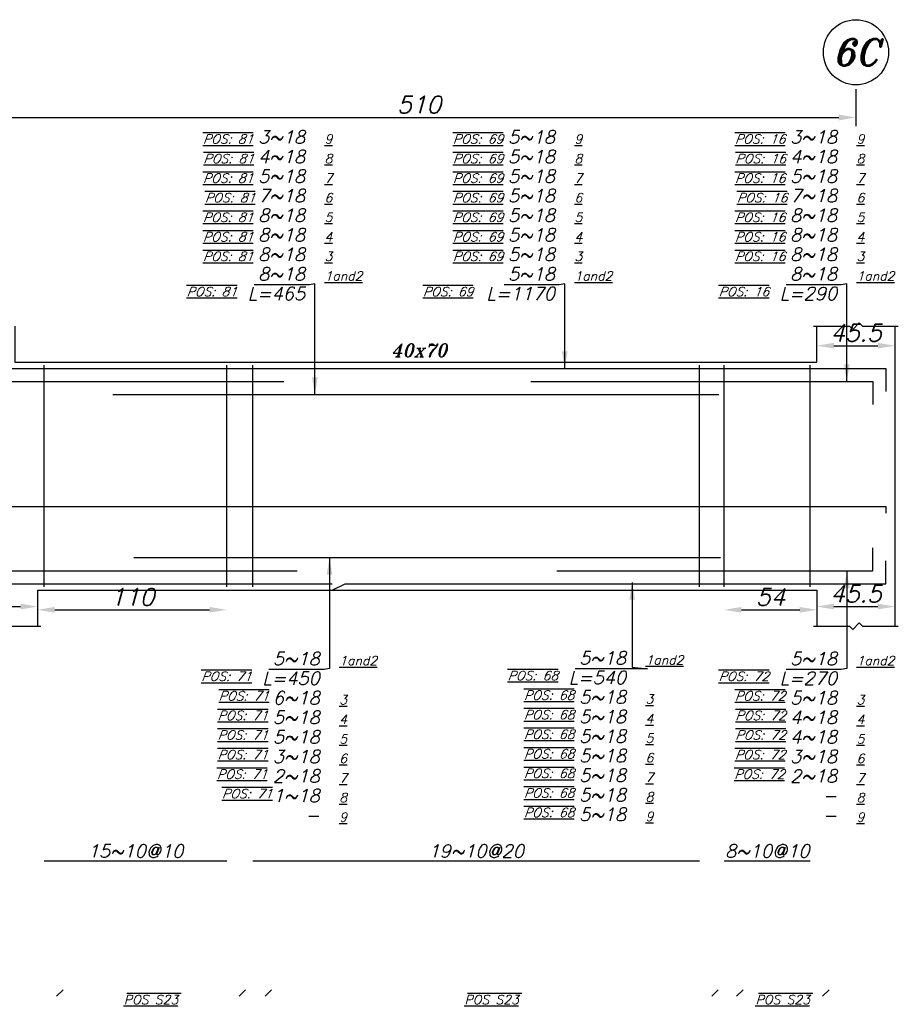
# Model space of a CAD drawing. Header units: inches. Extents: x 826 to 1034, y 702 to 834.
# Tile 68 of 93: x 959 to 969, y 792 to 803. Entities that reach past the tile are written whole.
import ezdxf
from ezdxf.enums import TextEntityAlignment as Align

# ---------------------------------------------------------------- set-up
doc = ezdxf.new("R2010")
doc.units = ezdxf.units.IN
doc.header["$MEASUREMENT"] = 0
doc.layers.add('SAZE_DRAWINGS', color=7, linetype='Continuous')
doc.styles.add('SAZE_STYLE', font='romansp.shx', dxfattribs={"oblique": 15})
doc.styles.add('SAZE_STYLE1', font='romant.shx', dxfattribs={"oblique": 15})
doc.dimstyles.new('SAZE_DIM_STYLE', dxfattribs={"dimtxt": 0.2, "dimasz": 0.2, "dimexe": 0.1, "dimexo": 0.05, "dimgap": 0.05, "dimtad": 0, "dimzin": 0, "dimdsep": 46, "dimtxsty": 'SAZE_STYLE', "dimcen": 0.09, "dimclrd": 2, "dimclre": 2, "dimclrt": 3, "dimadec": 0, "dimazin": 0, "dimtfac": 1, "dimtdec": 4, "dimtix": 1, "dimtmove": 1, "dimatfit": 3, "dimfxl": 1, "dimtolj": 1, "dimtzin": 0, "dimarcsym": 0})

# ---------------------------------------------------------------- blocks, each defined once
blk = doc.blocks.new('*D1793')
at = {"layer": 'Defpoints', "color": 0, "transparency": 16777216}
for p in [(959.391, 796.167), (958.099, 795.939), (959.391, 795.939)]:
    blk.add_point(p, dxfattribs=at)
at = {"layer": 'SAZE_DRAWINGS', "color": 2, "lineweight": -2, "transparency": 16777216}
blk.add_line((958.299, 796.167), (959.191, 796.167), dxfattribs=at)
at = {"layer": 'SAZE_DRAWINGS', "color": 2, "transparency": 16777216}
for points in [[(958.299, 796.201), (958.299, 796.134), (958.099, 796.167)], [(959.191, 796.201), (959.191, 796.134), (959.391, 796.167)]]:
    blk.add_solid(points, dxfattribs=at)
at = {"layer": 'SAZE_DRAWINGS', "color": 3, "transparency": 16777216, "insert": (958.745, 796.317), "char_height": 0.2, "attachment_point": 5, "style": 'SAZE_STYLE'}
blk.add_mtext('\\A1;64.5', dxfattribs=at)
blk = doc.blocks.new('*D1794')
at = {"layer": 'Defpoints', "color": 0, "transparency": 16777216}
for p in [(968.479, 799.436), (969.391, 799.436), (969.391, 799.208)]:
    blk.add_point(p, dxfattribs=at)
at = {"layer": 'SAZE_DRAWINGS', "color": 2, "lineweight": -2, "transparency": 16777216}
blk.add_line((968.679, 799.208), (969.191, 799.208), dxfattribs=at)
at = {"layer": 'SAZE_DRAWINGS', "color": 2, "transparency": 16777216}
for points in [[(968.679, 799.242), (968.679, 799.175), (968.479, 799.208)], [(969.191, 799.242), (969.191, 799.175), (969.391, 799.208)]]:
    blk.add_solid(points, dxfattribs=at)
at = {"layer": 'SAZE_DRAWINGS', "color": 3, "transparency": 16777216, "insert": (968.935, 799.358), "char_height": 0.2, "attachment_point": 5, "style": 'SAZE_STYLE'}
blk.add_mtext('\\A1;45.5', dxfattribs=at)
blk = doc.blocks.new('*D1795')
at = {"layer": 'Defpoints', "color": 0, "transparency": 16777216}
for p in [(969.391, 796.167), (968.479, 795.939), (969.391, 795.939)]:
    blk.add_point(p, dxfattribs=at)
at = {"layer": 'SAZE_DRAWINGS', "color": 2, "lineweight": -2, "transparency": 16777216}
blk.add_line((968.679, 796.167), (969.191, 796.167), dxfattribs=at)
at = {"layer": 'SAZE_DRAWINGS', "color": 2, "transparency": 16777216}
for points in [[(968.679, 796.201), (968.679, 796.134), (968.479, 796.167)], [(969.191, 796.201), (969.191, 796.134), (969.391, 796.167)]]:
    blk.add_solid(points, dxfattribs=at)
at = {"layer": 'SAZE_DRAWINGS', "color": 3, "transparency": 16777216, "insert": (968.935, 796.317), "char_height": 0.2, "attachment_point": 5, "style": 'SAZE_STYLE'}
blk.add_mtext('\\A1;45.5', dxfattribs=at)
blk = doc.blocks.new('*D1831')
at = {"layer": 'Defpoints', "color": 0, "transparency": 16777216}
for p in [(958.745, 802.249), (968.935, 802.249), (968.935, 801.869)]:
    blk.add_point(p, dxfattribs=at)
at = {"layer": 'SAZE_DRAWINGS', "color": 2, "lineweight": -2, "transparency": 16777216}
for p, q in [((958.745, 802.199), (958.745, 801.769)), ((968.935, 802.199), (968.935, 801.769)), ((958.945, 801.869), (968.735, 801.869))]:
    blk.add_line(p, q, dxfattribs=at)
at = {"layer": 'SAZE_DRAWINGS', "color": 2, "transparency": 16777216}
for points in [[(958.945, 801.903), (958.945, 801.836), (958.745, 801.869)], [(968.735, 801.903), (968.735, 801.836), (968.935, 801.869)]]:
    blk.add_solid(points, dxfattribs=at)
at = {"layer": 'SAZE_DRAWINGS', "color": 3, "transparency": 16777216, "insert": (963.84, 802.019), "char_height": 0.2, "attachment_point": 5, "style": 'SAZE_STYLE'}
blk.add_mtext('\\A1;510', dxfattribs=at)
blk = doc.blocks.new('*D1836')
at = {"layer": 'Defpoints', "color": 0, "transparency": 16777216}
for p in [(959.391, 796.129), (961.596, 796.129), (961.596, 796.129)]:
    blk.add_point(p, dxfattribs=at)
at = {"layer": 'SAZE_DRAWINGS', "color": 2, "lineweight": -2, "transparency": 16777216}
blk.add_line((959.591, 796.129), (961.396, 796.129), dxfattribs=at)
at = {"layer": 'SAZE_DRAWINGS', "color": 2, "transparency": 16777216}
for points in [[(959.591, 796.163), (959.591, 796.096), (959.391, 796.129)], [(961.396, 796.163), (961.396, 796.096), (961.596, 796.129)]]:
    blk.add_solid(points, dxfattribs=at)
at = {"layer": 'SAZE_DRAWINGS', "color": 3, "transparency": 16777216, "insert": (960.494, 796.279), "char_height": 0.2, "attachment_point": 5, "style": 'SAZE_STYLE'}
blk.add_mtext('\\A1;110', dxfattribs=at)
blk = doc.blocks.new('*D1837')
at = {"layer": 'Defpoints', "color": 0, "transparency": 16777216}
for p in [(967.399, 796.129), (968.479, 796.129), (968.479, 796.129)]:
    blk.add_point(p, dxfattribs=at)
at = {"layer": 'SAZE_DRAWINGS', "color": 2, "lineweight": -2, "transparency": 16777216}
blk.add_line((967.599, 796.129), (968.279, 796.129), dxfattribs=at)
at = {"layer": 'SAZE_DRAWINGS', "color": 2, "transparency": 16777216}
for points in [[(967.599, 796.163), (967.599, 796.096), (967.399, 796.129)], [(968.279, 796.163), (968.279, 796.096), (968.479, 796.129)]]:
    blk.add_solid(points, dxfattribs=at)
at = {"layer": 'SAZE_DRAWINGS', "color": 3, "transparency": 16777216, "insert": (967.939, 796.279), "char_height": 0.2, "attachment_point": 5, "style": 'SAZE_STYLE'}
blk.add_mtext('\\A1;54', dxfattribs=at)

msp = doc.modelspace()

# ---------------------------------------------------------------- linework, layer by layer
at = {"layer": 'SAZE_DRAWINGS', "color": 8}
for points in [[(968.4411, 799.4364), (968.8593, 799.4364), (968.8973, 799.3984), (968.9733, 799.4744), (969.0113, 799.4364), (969.4295, 799.4364)], [(958.0609, 795.9392), (958.6691, 795.9392), (958.7071, 795.9012), (958.7831, 795.9772), (958.8212, 795.9392), (959.4294, 795.9392)], [(968.4411, 795.9392), (968.8593, 795.9392), (968.8973, 795.9012), (968.9733, 795.9772), (969.0113, 795.9392), (969.4295, 795.9392)]]:
    msp.add_lwpolyline(points, dxfattribs=at)
at = {"layer": 'SAZE_DRAWINGS', "color": 3, "linetype": 'Continuous'}
for points in [[(959.1253, 799.4364), (959.1253, 799.0183), (968.4791, 799.0183), (968.4791, 799.4364)], [(969.3915, 795.9392), (969.3915, 799.4364)], [(959.3914, 795.9392), (959.3914, 796.3573), (967.1102, 796.3573), (968.4791, 796.3573), (968.4791, 795.9392)]]:
    msp.add_lwpolyline(points, dxfattribs=at)
at = {"layer": 'SAZE_DRAWINGS', "color": 6, "linetype": 'Continuous'}
for points in [[(951.9335, 799.0183), (953.7581, 799.0183), (953.9102, 798.9422), (969.285, 798.9422), (969.285, 798.6762)], [(954.6611, 798.7902), (962.2638, 798.7902)], [(965.1416, 798.7902), (969.133, 798.7902), (969.133, 798.5241)], [(960.2669, 798.6381), (967.3375, 798.6381)], [(965.4457, 796.5854), (969.133, 796.5854), (969.133, 796.8515)], [(960.514, 796.7375), (967.3565, 796.7375)], [(946.6728, 796.6994), (946.6728, 796.4334), (962.8261, 796.4334)], [(961.4576, 796.3573), (962.8261, 796.3573), (962.9782, 796.4334), (969.285, 796.4334), (969.285, 796.6994)], [(954.5864, 796.5854), (962.4172, 796.5854)]]:
    msp.add_lwpolyline(points, dxfattribs=at)
at = {"layer": 'SAZE_DRAWINGS', "color": 4, "linetype": 'Continuous'}
for points in [[(959.4674, 796.3953), (959.4674, 798.9803)], [(961.5961, 796.3953), (961.5961, 798.9803)], [(961.9003, 796.3953), (961.9003, 798.9803)], [(967.1102, 796.3953), (967.1102, 798.9803)], [(967.3991, 796.3953), (967.3991, 798.9803)], [(968.4031, 796.3953), (968.4031, 798.9803)]]:
    msp.add_lwpolyline(points, dxfattribs=at)
at = {"layer": 'SAZE_DRAWINGS', "color": 5, "linetype": 'Continuous'}
msp.add_lwpolyline([(946.6728, 797.257), (946.6728, 797.333), (969.285, 797.333), (969.285, 797.257)], dxfattribs=at)
at = {"layer": 'SAZE_DRAWINGS', "color": 1}
for points in [[(959.4674, 793.2022), (961.5961, 793.2022)], [(961.9003, 793.2022), (967.1102, 793.2022)], [(967.3991, 793.2022), (968.4031, 793.2022)], [(959.6109, 791.6228), (959.6869, 791.6988)], [(961.7396, 791.6228), (961.8156, 791.6988)], [(962.0437, 791.6228), (962.1197, 791.6988)], [(967.2537, 791.6228), (967.3297, 791.6988)], [(967.5426, 791.6228), (967.6186, 791.6988)], [(968.5466, 791.6228), (968.6226, 791.6988)]]:
    msp.add_lwpolyline(points, dxfattribs=at)
at = {"layer": 'SAZE_DRAWINGS', "color": 2}
msp.add_ellipse((968.9353, 802.6296), major_axis=(0.3801, 0), ratio=1, dxfattribs=at)

# ---------------------------------------------------------------- texts
at = {"layer": 'SAZE_DRAWINGS', "color": 3, "style": 'SAZE_STYLE1', "oblique": 15}
msp.add_text('6C', height=0.30411, dxfattribs=at).set_placement((968.9353, 802.6296), align=Align.MIDDLE_CENTER)
at = {"layer": 'SAZE_DRAWINGS', "color": 2, "style": 'SAZE_STYLE1', "oblique": 15}
msp.add_text('40x70', height=0.15205, dxfattribs=at).set_placement((963.8402, 799.1551), align=Align.MIDDLE_CENTER)
at = {"layer": 'SAZE_DRAWINGS', "color": 3, "style": 'SAZE_STYLE', "oblique": 15}
for s, p in [('15~10@10', (960.5318, 793.2402)), ('19~10@20', (964.5052, 793.2402)), ('8~10@10', (967.9011, 793.2402))]:
    msp.add_text(s, height=0.15205, dxfattribs=at).set_placement(p, align=Align.CENTER)
at = {"layer": 'SAZE_DRAWINGS', "color": 2, "style": 'SAZE_STYLE', "oblique": 15}
for p in [(960.7134, 791.638), (964.6869, 791.638), (968.0828, 791.638)]:
    msp.add_text('%%U%%OPOS S23', height=0.106438, dxfattribs=at).set_placement(p, align=Align.TOP_CENTER)
at = {"layer": 'SAZE_DRAWINGS', "color": 3, "style": 'SAZE_STYLE'}
for s, insert, char_height, attachment_point in [('3~18', (962.5097, 801.5652), 0.15205, 9), ('5~18', (965.4245, 801.5652), 0.15205, 9), ('3~18', (968.7148, 801.5652), 0.15205, 9), ('4~18', (962.5097, 801.3371), 0.15205, 9), ('5~18', (965.4245, 801.3371), 0.15205, 9), ('4~18', (968.7148, 801.3371), 0.15205, 9), ('5~18', (962.5097, 801.109), 0.15205, 9), ('5~18', (965.4245, 801.109), 0.15205, 9), ('5~18', (968.7148, 801.109), 0.15205, 9), ('7~18', (962.5097, 800.8809), 0.15205, 9), ('5~18', (965.4245, 800.8809), 0.15205, 9), ('7~18', (968.7148, 800.8809), 0.15205, 9), ('8~18', (962.5097, 800.6529), 0.15205, 9), ('5~18', (965.4245, 800.6529), 0.15205, 9), ('8~18', (968.7148, 800.6529), 0.15205, 9), ('8~18', (962.5097, 800.4248), 0.15205, 9), ('5~18', (965.4245, 800.4248), 0.15205, 9), ('8~18', (968.7148, 800.4248), 0.15205, 9), ('8~18', (962.5097, 800.1967), 0.15205, 9), ('5~18', (965.4245, 800.1967), 0.15205, 9), ('8~18', (968.7148, 800.1967), 0.15205, 9), ('\\A1;8~18', (962.5097, 799.9686), 0.15205, 9), ('\\A1;5~18', (965.4245, 799.9686), 0.15205, 9), ('\\A1;8~18', (968.7148, 799.9686), 0.15205, 9), ('\\A1;5~18', (962.6808, 795.483), 0.15205, 9), ('\\A1;5~18', (966.2536, 795.4916), 0.15205, 9), ('\\A1;5~18', (968.7148, 795.483), 0.15205, 9), ('6~18', (962.6808, 795.1789), 0.15205, 3), ('5~18', (966.2536, 795.1875), 0.15205, 3), ('5~18', (968.7148, 795.1789), 0.15205, 3), ('5~18', (962.6808, 794.9508), 0.15205, 3), ('5~18', (966.2536, 794.9594), 0.15205, 3), ('4~18', (968.7148, 794.9508), 0.15205, 3), ('5~18', (962.6808, 794.7227), 0.15205, 3), ('5~18', (966.2536, 794.7313), 0.15205, 3), ('4~18', (968.7148, 794.7227), 0.15205, 3), ('3~18', (962.6808, 794.4947), 0.15205, 3), ('5~18', (966.2536, 794.5032), 0.15205, 3), ('3~18', (968.7148, 794.4947), 0.15205, 3), ('2~18', (962.6808, 794.2666), 0.15205, 3), ('5~18', (966.2536, 794.2751), 0.15205, 3), ('2~18', (968.7148, 794.2666), 0.15205, 3), ('1~18', (962.6808, 794.0385), 0.15205, 3), ('5~18', (966.2536, 794.0471), 0.15205, 3), ('-', (968.7148, 794.0385), 0.1521, 3), ('5~18', (966.2536, 793.819), 0.15205, 3), ('-', (962.6808, 793.8104), 0.1521, 3), ('-', (968.7148, 793.8104), 0.1521, 3)]:
    msp.add_mtext(s, dxfattribs=dict(at, insert=insert, char_height=char_height, attachment_point=attachment_point))
at = {"layer": 'SAZE_DRAWINGS', "color": 2, "style": 'SAZE_STYLE'}
for s, insert, char_height, attachment_point in [('{\\Q20;\\L\\OPOS: 81}', (961.9064, 801.5652), 0.106438, 9), ('{\\L9}', (962.7378, 801.5652), 0.10644, 7), ('{\\Q20;\\L\\OPOS: 69}', (964.8212, 801.5652), 0.106438, 9), ('{\\L9}', (965.6526, 801.5652), 0.10644, 7), ('{\\Q20;\\L\\OPOS: 16}', (968.1115, 801.5652), 0.106438, 9), ('{\\L9}', (968.9429, 801.5652), 0.10644, 7), ('{\\Q20;\\L\\OPOS: 81}', (961.9128, 801.3371), 0.106438, 9), ('{\\L8}', (962.7378, 801.3371), 0.10644, 7), ('{\\Q20;\\L\\OPOS: 69}', (964.8212, 801.3371), 0.106438, 9), ('{\\L8}', (965.6526, 801.3371), 0.10644, 7), ('{\\Q20;\\L\\OPOS: 16}', (968.1179, 801.3371), 0.106438, 9), ('{\\L8}', (968.9429, 801.3371), 0.10644, 7), ('{\\Q20;\\L\\OPOS: 81}', (961.9064, 801.109), 0.106438, 9), ('{\\L7}', (962.7378, 801.109), 0.10644, 7), ('{\\Q20;\\L\\OPOS: 69}', (964.8212, 801.109), 0.106438, 9), ('{\\L7}', (965.6526, 801.109), 0.10644, 7), ('{\\Q20;\\L\\OPOS: 16}', (968.1115, 801.109), 0.106438, 9), ('{\\L7}', (968.9429, 801.109), 0.10644, 7), ('{\\Q20;\\L\\OPOS: 81}', (961.9297, 800.8809), 0.106438, 9), ('{\\L6}', (962.7378, 800.8809), 0.10644, 7), ('{\\Q20;\\L\\OPOS: 69}', (964.8212, 800.8809), 0.106438, 9), ('{\\L6}', (965.6526, 800.8809), 0.10644, 7), ('{\\Q20;\\L\\OPOS: 16}', (968.1348, 800.8809), 0.106438, 9), ('{\\L6}', (968.9429, 800.8809), 0.10644, 7), ('{\\Q20;\\L\\OPOS: 81}', (961.9064, 800.6529), 0.106438, 9), ('{\\L5}', (962.7378, 800.6529), 0.10644, 7), ('{\\Q20;\\L\\OPOS: 69}', (964.8212, 800.6529), 0.106438, 9), ('{\\L5}', (965.6526, 800.6529), 0.10644, 7), ('{\\Q20;\\L\\OPOS: 16}', (968.1115, 800.6529), 0.106438, 9), ('{\\L5}', (968.9429, 800.6529), 0.10644, 7), ('{\\Q20;\\L\\OPOS: 81}', (961.9064, 800.4248), 0.106438, 9), ('{\\L4}', (962.7378, 800.4248), 0.10644, 7), ('{\\Q20;\\L\\OPOS: 69}', (964.8212, 800.4248), 0.106438, 9), ('{\\L4}', (965.6526, 800.4248), 0.10644, 7), ('{\\Q20;\\L\\OPOS: 16}', (968.1115, 800.4248), 0.106438, 9), ('{\\L4}', (968.9429, 800.4248), 0.10644, 7), ('{\\Q20;\\L\\OPOS: 81}', (961.9064, 800.1967), 0.106438, 9), ('{\\L3}', (962.7378, 800.1967), 0.10644, 7), ('{\\Q20;\\L\\OPOS: 69}', (964.8212, 800.1967), 0.106438, 9), ('{\\L3}', (965.6526, 800.1967), 0.10644, 7), ('{\\Q20;\\L\\OPOS: 16}', (968.1115, 800.1967), 0.106438, 9), ('{\\L3}', (968.9429, 800.1967), 0.10644, 7), ('{\\L1and2}', (962.7378, 799.9686), 0.10644, 7), ('{\\L1and2}', (965.6526, 799.9686), 0.10644, 7), ('{\\L1and2}', (968.9429, 799.9686), 0.10644, 7), ('{\\Q20;\\L\\OPOS: 81}', (961.7162, 799.8926), 0.106438, 3), ('L=465', (962.5097, 799.8926), 0.15205, 3), ('{\\Q20;\\L\\OPOS: 69}', (964.4723, 799.8926), 0.106438, 3), ('L=1170', (965.4245, 799.8926), 0.15205, 3), ('{\\Q20;\\L\\OPOS: 16}', (967.9219, 799.8926), 0.106438, 3), ('L=290', (968.7148, 799.8926), 0.15205, 3), ('{\\L1and2}', (962.9089, 795.483), 0.10644, 7), ('{\\L1and2}', (966.4817, 795.4916), 0.10644, 7), ('{\\L1and2}', (968.9429, 795.483), 0.10644, 7), ('{\\Q20;\\L\\OPOS: 71}', (961.8879, 795.407), 0.106438, 3), ('L=450', (962.6808, 795.407), 0.15205, 3), ('{\\Q20;\\L\\OPOS: 68}', (965.4607, 795.4155), 0.106438, 3), ('L=540', (966.2536, 795.4155), 0.15205, 3), ('{\\Q20;\\L\\OPOS: 72}', (967.9219, 795.407), 0.106438, 3), ('L=270', (968.7148, 795.407), 0.15205, 3), ('{\\Q20;\\L\\OPOS: 71}', (962.0913, 795.1789), 0.106438, 3), ('{\\L3}', (962.9089, 795.0269), 0.10644, 7), ('{\\Q20;\\L\\OPOS: 68}', (965.6503, 795.1875), 0.106438, 3), ('{\\L3}', (966.4817, 795.0354), 0.10644, 7), ('{\\Q20;\\L\\OPOS: 72}', (968.1115, 795.1789), 0.106438, 3), ('{\\L3}', (968.9429, 795.0269), 0.10644, 7), ('{\\Q20;\\L\\OPOS: 71}', (962.0775, 794.9508), 0.106438, 3), ('{\\L4}', (962.9089, 794.7988), 0.10644, 7), ('{\\Q20;\\L\\OPOS: 68}', (965.6503, 794.9594), 0.106438, 3), ('{\\L4}', (966.4817, 794.8073), 0.10644, 7), ('{\\Q20;\\L\\OPOS: 72}', (968.1179, 794.9508), 0.106438, 3), ('{\\L4}', (968.9429, 794.7988), 0.10644, 7), ('{\\Q20;\\L\\OPOS: 71}', (962.0775, 794.7227), 0.106438, 3), ('{\\L5}', (962.9089, 794.5707), 0.10644, 7), ('{\\Q20;\\L\\OPOS: 68}', (965.6503, 794.7313), 0.106438, 3), ('{\\L5}', (966.4817, 794.5792), 0.10644, 7), ('{\\Q20;\\L\\OPOS: 72}', (968.1179, 794.7227), 0.106438, 3), ('{\\L5}', (968.9429, 794.5707), 0.10644, 7), ('{\\Q20;\\L\\OPOS: 71}', (962.0775, 794.4947), 0.106438, 3), ('{\\L6}', (962.9089, 794.3426), 0.10644, 7), ('{\\Q20;\\L\\OPOS: 68}', (965.6503, 794.5032), 0.106438, 3), ('{\\L6}', (966.4817, 794.3512), 0.10644, 7), ('{\\Q20;\\L\\OPOS: 72}', (968.1115, 794.4947), 0.106438, 3), ('{\\L6}', (968.9429, 794.3426), 0.10644, 7), ('{\\Q20;\\L\\OPOS: 71}', (962.0689, 794.2666), 0.106438, 3), ('{\\L7}', (962.9089, 794.1145), 0.10644, 7), ('{\\Q20;\\L\\OPOS: 68}', (965.6503, 794.2751), 0.106438, 3), ('{\\L7}', (966.4817, 794.1231), 0.10644, 7), ('{\\Q20;\\L\\OPOS: 72}', (968.103, 794.2666), 0.106438, 3), ('{\\L7}', (968.9429, 794.1145), 0.10644, 7), ('{\\Q20;\\L\\OPOS: 71}', (962.1291, 794.0385), 0.106438, 3), ('{\\L8}', (962.9089, 793.8864), 0.10644, 7), ('{\\Q20;\\L\\OPOS: 68}', (965.6503, 794.0471), 0.106438, 3), ('{\\L8}', (966.4817, 793.895), 0.10644, 7), ('{\\L8}', (968.9429, 793.8864), 0.10644, 7), ('{\\L9}', (962.9089, 793.6584), 0.10644, 7), ('{\\Q20;\\L\\OPOS: 68}', (965.6503, 793.819), 0.106438, 3), ('{\\L9}', (966.4817, 793.6669), 0.10644, 7), ('{\\L9}', (968.9429, 793.6584), 0.10644, 7)]:
    msp.add_mtext(s, dxfattribs=dict(at, insert=insert, char_height=char_height, attachment_point=attachment_point))

# ---------------------------------------------------------------- dimensions: what is measured, and where the dimension line sits
at = {"layer": 'SAZE_DRAWINGS', "color": 2}
for base, p1, p2, override, picture, middle in [((968.9353, 801.8693), (958.7451, 802.2494), (968.9353, 802.2494), {"dimtxt": 0.2, "dimasz": 0.2, "dimgap": 0.05, "dimtad": 1, "dimdec": 1, "dimlfac": 50, "dimrnd": 1, "dimzin": 8, "dimclrd": 2, "dimclre": 2, "dimclrt": 3}, '*D1831', (963.8402, 802.0193)), ((969.3915, 799.2083), (968.4791, 799.4364), (969.3915, 799.4364), {"dimtxt": 0.2, "dimasz": 0.2, "dimgap": 0.05, "dimtad": 1, "dimdec": 1, "dimlfac": 50, "dimrnd": 0.5, "dimzin": 8, "dimse1": 1, "dimse2": 1, "dimclrd": 2, "dimclre": 2, "dimclrt": 3}, '*D1794', (968.9353, 799.3583)), ((959.3914, 796.1673), (958.0989, 795.9392), (959.3914, 795.9392), {"dimtxt": 0.2, "dimasz": 0.2, "dimgap": 0.05, "dimtad": 1, "dimdec": 1, "dimlfac": 50, "dimrnd": 0.5, "dimzin": 8, "dimse1": 1, "dimse2": 1, "dimclrd": 2, "dimclre": 2, "dimclrt": 3}, '*D1793', (958.7451, 796.3173)), ((961.5961, 796.1292), (959.3914, 796.1292), (961.5961, 796.1292), {"dimtxt": 0.2, "dimasz": 0.2, "dimgap": 0.05, "dimtad": 1, "dimdec": 1, "dimlfac": 50, "dimrnd": 1, "dimzin": 8, "dimse1": 1, "dimse2": 1, "dimclrd": 2, "dimclre": 2, "dimclrt": 3}, '*D1836', (960.4938, 796.2792)), ((968.4787, 796.1292), (967.3991, 796.1292), (968.4787, 796.1292), {"dimtxt": 0.2, "dimasz": 0.2, "dimgap": 0.05, "dimtad": 1, "dimdec": 1, "dimlfac": 50, "dimrnd": 0.5, "dimzin": 8, "dimse1": 1, "dimse2": 1, "dimclrd": 2, "dimclre": 2, "dimclrt": 3}, '*D1837', (967.9389, 796.2792)), ((969.3915, 796.1673), (968.4791, 795.9392), (969.3915, 795.9392), {"dimtxt": 0.2, "dimasz": 0.2, "dimgap": 0.05, "dimtad": 1, "dimdec": 1, "dimlfac": 50, "dimrnd": 0.5, "dimzin": 8, "dimse1": 1, "dimse2": 1, "dimclrd": 2, "dimclre": 2, "dimclrt": 3}, '*D1795', (968.9353, 796.3173))]:
    dim = msp.add_linear_dim(base=base, p1=p1, p2=p2, dimstyle='SAZE_DIM_STYLE', override=override, dxfattribs=at)
    dim.commit()
    dim.dimension.update_dxf_attribs({"geometry": picture, "text_midpoint": middle})

# ---------------------------------------------------------------- leaders
at = {"layer": 'SAZE_DRAWINGS', "color": 2, "annotation_type": 0, "has_hookline": 1, "hookline_direction": 1, "text_width": 0.5919}
for points in [[(962.6238, 798.6381), (962.6238, 799.9306), (962.5597, 799.9186)], [(965.5386, 798.9422), (965.5386, 799.9306), (965.4745, 799.9186)], [(968.8289, 798.7902), (968.8289, 799.9306), (968.7648, 799.9186)], [(962.7948, 796.7375), (962.7948, 795.445), (962.7308, 795.433)], [(968.8289, 796.5854), (968.8289, 795.445), (968.7648, 795.433)], [(966.3246, 796.4469), (966.3246, 795.4586), (966.5036, 795.4416), (966.3036, 795.4416)]]:
    msp.add_leader(points, dimstyle='SAZE_DIM_STYLE', override={"dimasz": 0.2, "dimgap": 0.05, "dimtad": 1, "dimclrd": 2}, dxfattribs=at)

doc.saveas('drawing.dxf')
